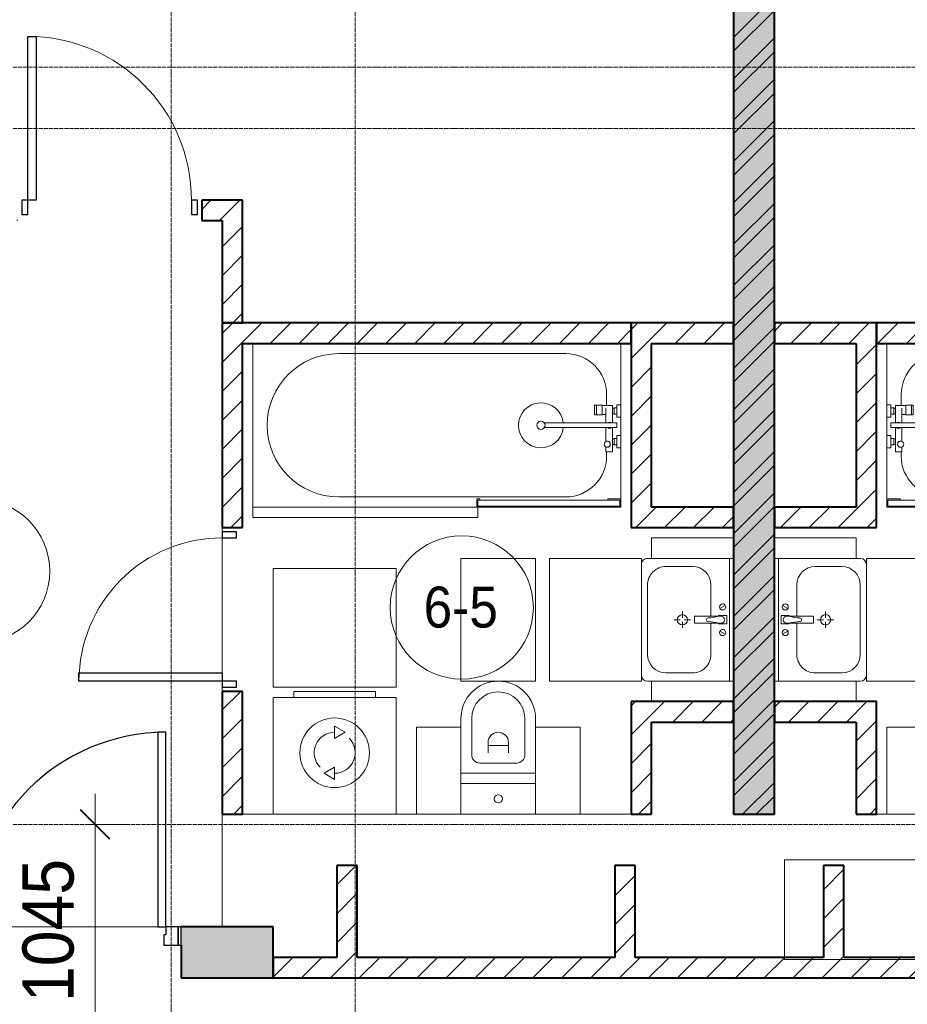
# Model space of a CAD drawing. Header units: millimetres. Extents: x 5617 to 101514, y 7718 to 215953.
# Tile 49 of 61: x 46658 to 50998, y 25421 to 30232. Entities that reach past the tile are written whole.
import ezdxf

# ---------------------------------------------------------------- set-up
doc = ezdxf.new("R2010")
doc.units = ezdxf.units.MM
doc.linetypes.add('ADSK_Линия сетки', pattern=[25, 20, -2.5, 0, -2.5])
doc.linetypes.add('Линия сетки', pattern=[25, 20, -2.5, 0, -2.5])
for name, color, linetype, lineweight in [('Двери', 7, 'Continuous', 18), ('Каркас_Импост', 7, 'Continuous', 30), ('Марки помещений', 7, 'Continuous', 20), ('Мебель', 7, 'Continuous', 18), ('Монтажный зазор', 7, 'Continuous', 30), ('Оси', 7, 'Continuous', 9), ('Панель', 7, 'Continuous', 30), ('Перекрытия', 7, 'Continuous', 18), ('Размеры', 7, 'Continuous', 9), ('Размеры-100', 7, 'Continuous', 9), ('Сантехнические приборы', 7, 'Continuous', 18), ('Стены разрез', 7, 'Continuous', 40), ('Электрооборудование', 7, 'Continuous', 18)]:
    doc.layers.add(name, color=color, linetype=linetype, lineweight=lineweight)
doc.layers.add('Линии', color=7, linetype='Continuous', lineweight=9, true_color=0x00a600)
doc.styles.add('Arial', font='arial.ttf', dxfattribs={"width": 0.9, "height": 250})
doc.styles.add('Arial_3', font='arial.ttf', dxfattribs={"width": 0.9, "height": 200})
doc.dimstyles.new('Основной_2_5_мм', dxfattribs={"dimscale": 304.8, "dimtxt": 255.06485, "dimasz": 0.463911, "dimexe": 0.492126, "dimexo": 0.492126, "dimgap": 0.098425, "dimtad": 1, "dimdec": 0, "dimdsep": 46, "dimtxsty": 'Arial', "dimblk1": 'OBLIQUE', "dimblk2": 'OBLIQUE', "dimsah": 1, "dimcen": 0.09, "dimdle": 0.492126, "dimazin": 2, "dimtfac": 1, "dimtdec": 4, "dimtix": 1, "dimtmove": 0, "dimatfit": 3, "dimfxl": 1, "dimtvp": 1, "dimtolj": 1, "dimtzin": 0, "dimlwd": 20, "dimlwe": 20, "dimarcsym": 2})
pattern_1 = [(45, (0, 0), (-70.71068, 70.71068), [])]

# ---------------------------------------------------------------- blocks, each defined once
blk = doc.blocks.new('MR_Ванна - Санузел с ванной_1800x800-2515850-МКСС_К4_L20_68_100_')
at = {"layer": 'Сантехнические приборы', "color": 253, "true_color": 0xaaaaaa}
for p, q in [((-900, 0), (-900, -800)), ((900, -300.2), (900, 0)), ((-480, -50), (630, -50)), ((830, -250), (830, -303.8)), ((780, -301.9), (770.9, -301.9)), ((770.9, -301.9), (770.9, -348.9)), ((807.5, -301.9), (780, -301.9)), ((780, -301.9), (780, -348.9)), ((780, -348.9), (780, -301.9)), ((807.5, -348.9), (807.5, -301.9)), ((858, -303.8), (807.5, -303.8)), ((807.5, -303.8), (807.5, -346.6)), ((826.3, -316.7), (826.3, -388.7)), ((858, -316.7), (858, -303.8)), ((858, -388.7), (858, -316.7)), ((866, -316.7), (858, -316.7)), ((858, -316.7), (858, -343.6)), ((880, -314), (866, -314)), ((866, -314), (866, -346)), ((866, -343.6), (866, -316.7)), ((900, -300.2), (880, -300.2)), ((880, -300.2), (880, -360)), ((880, -346), (880, -314)), ((900, -360), (900, -300.2)), ((770.9, -348.9), (780, -348.9)), ((780, -348.9), (807.5, -348.9)), ((807.5, -346.6), (826.3, -346.6)), ((858, -343.6), (866, -343.6)), ((866, -346), (880, -346)), ((880, -360), (900, -360)), ((900, -450), (900, -360)), ((880, -388.7), (524.9, -388.7)), ((524.9, -411.3), (880, -411.3)), ((826.3, -411.3), (826.3, -478.7)), ((858, -529.1), (858, -411.3)), ((880, -411.3), (880, -388.7)), ((858, -466.4), (858, -493.3)), ((866, -466.4), (858, -466.4)), ((866, -464), (866, -496)), ((880, -464), (866, -464)), ((866, -493.3), (866, -466.4)), ((880, -450), (880, -509.8)), ((900, -450), (880, -450)), ((880, -496), (880, -464)), ((900, -509.8), (900, -450)), ((826.3, -505.7), (826.3, -529.1)), ((826.3, -529.1), (858, -529.1)), ((830, -529.1), (830, -550)), ((858, -493.3), (866, -493.3)), ((866, -496), (880, -496)), ((880, -509.8), (900, -509.8)), ((900, -760), (900, -509.8)), ((630, -750), (-480, -750)), ((195, -760), (195, -800.1)), ((210, -760), (195, -760)), ((200, -795.1), (200, -765)), ((200, -765), (210, -765)), ((895, -765), (200, -765)), ((200, -765), (200, -795.1)), ((210, -765), (210, -760)), ((900, -760), (835, -760)), ((835, -760), (835, -765)), ((835, -765), (895, -765)), ((895, -765), (895, -795.1)), ((895, -795.1), (895, -765)), ((900, -800), (900, -760)), ((195, -800.1), (210, -800.1)), ((210, -795.1), (200, -795.1)), ((200, -795.1), (895, -795.1)), ((210, -800.1), (210, -795.1)), ((210, -800), (885, -800)), ((895, -795.1), (885, -795.1)), ((885, -795.1), (885, -800)), ((885, -800), (900, -800))]:
    blk.add_line(p, q, dxfattribs=at)
for centre, radius, start, end in [((-480, -400), 350, 90, 270), ((630, -250), 200, 360, 90), ((508.5, -400), 110, 5.916, 354.084), ((508.5, -400), 20, 90, 270), ((508.5, -400), 20, 270, 90), ((843.9, -400), 15.5, 47.0093, 132.9907), ((508.5, -400), 20, 325.4667, 34.5333), ((843.9, -400), 15.5, 227.0093, 312.9907), ((832.8, -492.2), 15, 90, 270), ((832.8, -492.2), 15, 244.0483, 115.9517), ((832.8, -492.2), 15, 270, 90), ((630, -550), 200, 270, 360)]:
    blk.add_arc(centre, radius, start, end, dxfattribs=at)
blk = doc.blocks.new('MR_Зона обслуживания - MR_Зона обслуживания-2638725-МКСС_К4_L20_68_100_')
at = {"layer": 'Мебель', "lineweight": 9}
for p, q in [((545.1, 0), (-550, 0)), ((-550, 0), (-550, -50)), ((550, -50), (550, -0.1)), ((-550, -50), (550, -50))]:
    blk.add_line(p, q, dxfattribs=at)
blk = doc.blocks.new('MR_Унитаз напольный - Санузел с ванной-2515844-МКСС_К4_L20_68_100_')
at = {"layer": 'Сантехнические приборы', "color": 253, "true_color": 0xaaaaaa}
for p, q in [((-182.5, 200), (-182.5, 50)), ((182.5, 200), (-182.5, 200)), ((182.5, 50), (182.5, 200)), ((-182.5, 50), (182.5, 50)), ((182.5, 50), (-182.5, 50)), ((-182.5, 50), (-182.5, 0)), ((182.5, 0), (182.5, 50)), ((-182.5, 0), (182.5, 0)), ((182.5, 0), (-182.5, 0)), ((-182.5, 0), (-182.5, -267.5)), ((182.5, -267.5), (182.5, 0)), ((-130, -267.5), (-130, -90)), ((-90, -50), (90, -50)), ((130, -90), (130, -267.5)), ((-50, -150), (-50, -100)), ((-50, -135), (50, -135)), ((50, -100), (50, -150))]:
    blk.add_line(p, q, dxfattribs=at)
for centre, radius, start, end in [((0, 125), 20, 0, 180), ((0, 125), 20, 180, 0), ((-90, -90), 40, 90, 180), ((90, -90), 40, 360, 90), ((0, -150), 50, 180, 0), ((0, -267.5), 182.5, 180, 360), ((0, -267.5), 130, 180, 0)]:
    blk.add_arc(centre, radius, start, end, dxfattribs=at)
blk = doc.blocks.new('MR_Зона обслуживания - MR_Зона обслуживания-2638726-МКСС_К4_L20_68_100_')
at = {"layer": 'Мебель', "lineweight": 9}
for p, q in [((182.5, 0), (-182.5, 0)), ((-182.5, 0), (-182.5, -600)), ((182.5, -600), (182.5, 0)), ((-182.5, -600), (182.5, -600))]:
    blk.add_line(p, q, dxfattribs=at)
blk = doc.blocks.new('MR_Зона обслуживания - MR_Зона обслуживания-2638729-МКСС_К4_L20_68_100_')
at = {"layer": 'Мебель', "lineweight": 9}
for p, q in [((108.75, 0), (-108.75, 0)), ((108.75, -425), (108.75, 0)), ((-108.75, -425), (108.75, -425))]:
    blk.add_line(p, q, dxfattribs=at)
blk = doc.blocks.new('MR_Зона обслуживания - MR_Зона обслуживания-V1-МКСС_К4_L20_68_100_')
at = {"layer": 'Мебель', "lineweight": 9}
for p, q in [((108.75, 0), (-108.75, 0)), ((-108.75, 0), (-108.75, -425)), ((-108.75, -425), (108.75, -425))]:
    blk.add_line(p, q, dxfattribs=at)
blk = doc.blocks.new('MR_Тумба-Умывальник с зеркалом - Тумба-умывальник_600-2515846-МКСС_К4_L20_68_100_')
at = {"layer": 'Сантехнические приборы', "color": 253, "true_color": 0xaaaaaa}
for p, q in [((-300, -20), (300, -20)), ((-69.7, -39.8), (-55.6, -66.3)), ((20, -33.1), (-20, -33.1)), ((-20, -33.1), (-20, -73.1)), ((20, -73.1), (20, -33.1)), ((69.7, -39.8), (55.6, -66.3)), ((-20, -73.1), (-17, -73.1)), ((-17, -60), (-17, -73.1)), ((-17, -73.1), (-17, -187.9)), ((17, -73.1), (17, -60)), ((17, -187.9), (17, -73.1)), ((17, -73.1), (20, -73.1)), ((-17, -110), (-170, -110)), ((170, -110), (17, -110)), ((-14, -190.9), (14, -190.9)), ((-260, -200), (-260, -330)), ((0, -210), (0, -240)), ((260, -330), (260, -200)), ((-10, -250), (-40, -250)), ((0, -290), (0, -260)), ((40, -250), (10, -250)), ((-300, -400), (-300, -420)), ((-170, -420), (170, -420)), ((300, -420), (300, -400))]:
    blk.add_line(p, q, dxfattribs=at)
for centre, radius, start, end in [((-62.7, -53.1), 15, 360, 180), ((0, -60), 17, 360, 180), ((62.7, -53.1), 15, 360, 180), ((-62.7, -53.1), 15, 180, 360), ((-217.6, -129.9), 208.5, 1.5946, 15.8177), ((217.6, -129.9), 208.5, 164.1823, 178.4054), ((62.7, -53.1), 15, 180, 360), ((-170, -200), 90, 90, 180), ((0, -124.1), 9.19, 180, 360), ((170, -200), 90, 360, 90), ((-14, -187.9), 3, 180, 270), ((-14, -187.9), 3, 195, 255), ((14, -187.9), 3, 270, 0), ((14, -187.9), 3, 285, 345), ((0, -250), 25, 0, 180), ((0, -250), 25, 180, 0), ((-170, -330), 90, 180, 270), ((170, -330), 90, 270, 360), ((-270, -420), 30, 180, 270), ((270, -420), 30, 270, 360)]:
    blk.add_arc(centre, radius, start, end, dxfattribs=at)
blk = doc.blocks.new('MR_Зона обслуживания - MR_Зона обслуживания-2638731-МКСС_К4_L20_68_100_')
at = {"layer": 'Мебель', "lineweight": 9}
for p, q in [((300, 0), (-300, 0)), ((-300, 0), (-300, -450)), ((300, -450), (300, 0)), ((-300, -450), (300, -450))]:
    blk.add_line(p, q, dxfattribs=at)
blk = doc.blocks.new('MR_Зона обслуживания - MR_Зона обслуживания-2638732-МКСС_К4_L20_68_100_')
at = {"layer": 'Мебель', "lineweight": 9}
for p, q in [((-50, 0), (-50, -400)), ((-50, -400), (50, -400))]:
    blk.add_line(p, q, dxfattribs=at)
blk = doc.blocks.new('MR_Зона обслуживания - MR_Зона обслуживания-V2-МКСС_К4_L20_68_100_')
at = {"layer": 'Мебель', "lineweight": 9}
for p, q in [((-50, 0), (-50, -400)), ((50, -400), (50, 0)), ((-50, -400), (50, -400))]:
    blk.add_line(p, q, dxfattribs=at)
blk = doc.blocks.new('MR_Стиральная машина - Стиральная машина_600-2638733-МКСС_К4_L20_68_100_')
at = {"layer": 'Электрооборудование', "color": 253, "true_color": 0xaaaaaa}
for p, q in [((-200, 600), (200, 600)), ((-200, 570), (-200, 600)), ((200, 600), (200, 570)), ((-300, 570), (300, 570)), ((-300, 0), (-300, 570)), ((300, 570), (300, 0)), ((0, 430), (52, 400)), ((0, 370), (0, 430)), ((52, 400), (0, 370)), ((-52, 200), (0, 230)), ((0, 170), (-52, 200)), ((0, 230), (0, 170)), ((300, 0), (-300, 0))]:
    blk.add_line(p, q, dxfattribs=at)
for radius, start, end in [(170, 0, 180), (100, 90, 225), (100, 270, 45), (170, 180, 0)]:
    blk.add_arc((0, 300), radius, start, end, dxfattribs=at)
blk = doc.blocks.new('MR_Зона обслуживания - MR_Зона обслуживания-2638736-МКСС_К4_L20_68_100_')
at = {"layer": 'Мебель', "lineweight": 9}
for p, q in [((300, 580), (-300, 580)), ((-300, 580), (-300, 0)), ((300, 0), (300, 580)), ((-300, 0), (300, 0))]:
    blk.add_line(p, q, dxfattribs=at)
blk = doc.blocks.new('MR_Ванна - Санузел с ванной_1800x800-2638737-МКСС_К4_L20_68_100_')
at = {"layer": 'Сантехнические приборы', "color": 253, "true_color": 0xaaaaaa}
for p, q in [((210, 800.1), (195, 800.1)), ((195, 800.1), (195, 760)), ((200, 765), (200, 795.1)), ((200, 795.1), (210, 795.1)), ((200, 795.1), (200, 765)), ((895, 795.1), (200, 795.1)), ((210, 795.1), (210, 800.1)), ((210, 800), (885, 800)), ((900, 800), (885, 800)), ((885, 800), (885, 795.1)), ((885, 795.1), (895, 795.1)), ((895, 795.1), (895, 765)), ((895, 765), (895, 795.1)), ((900, 760), (900, 800)), ((630, 750), (-480, 750)), ((195, 760), (210, 760)), ((210, 765), (200, 765)), ((200, 765), (895, 765)), ((210, 760), (210, 765)), ((895, 765), (835, 765)), ((835, 765), (835, 760)), ((835, 760), (900, 760)), ((900, 760), (900, 509.8)), ((830, 529.1), (830, 550)), ((826.3, 529.1), (858, 529.1)), ((826.3, 505.7), (826.3, 529.1)), ((858, 529.1), (858, 411.3)), ((858, 493.3), (866, 493.3)), ((858, 466.4), (858, 493.3)), ((866, 496), (880, 496)), ((866, 464), (866, 496)), ((866, 493.3), (866, 466.4)), ((880, 509.8), (900, 509.8)), ((880, 450), (880, 509.8)), ((880, 496), (880, 464)), ((900, 509.8), (900, 450)), ((826.3, 411.3), (826.3, 478.7)), ((866, 466.4), (858, 466.4)), ((880, 464), (866, 464)), ((900, 450), (880, 450)), ((900, 450), (900, 360)), ((524.9, 411.3), (880, 411.3)), ((880, 388.7), (524.9, 388.7)), ((826.3, 316.7), (826.3, 388.7)), ((858, 388.7), (858, 316.7)), ((880, 411.3), (880, 388.7)), ((770.9, 301.9), (770.9, 348.9)), ((770.9, 348.9), (780, 348.9)), ((780, 301.9), (780, 348.9)), ((780, 348.9), (807.5, 348.9)), ((780, 348.9), (780, 301.9)), ((807.5, 348.9), (807.5, 301.9)), ((807.5, 303.8), (807.5, 346.6)), ((807.5, 346.6), (826.3, 346.6)), ((858, 316.7), (858, 343.6)), ((858, 343.6), (866, 343.6)), ((866, 314), (866, 346)), ((866, 346), (880, 346)), ((866, 343.6), (866, 316.7)), ((880, 300.2), (880, 360)), ((880, 360), (900, 360)), ((880, 346), (880, 314)), ((900, 360), (900, 300.2)), ((780, 301.9), (770.9, 301.9)), ((807.5, 301.9), (780, 301.9)), ((858, 303.8), (807.5, 303.8)), ((830, 250), (830, 303.8)), ((858, 316.7), (858, 303.8)), ((866, 316.7), (858, 316.7)), ((880, 314), (866, 314)), ((900, 300.2), (880, 300.2)), ((900, 300.2), (900, 0)), ((-480, 50), (630, 50))]:
    blk.add_line(p, q, dxfattribs=at)
for centre, radius, start, end in [((-480, 400), 350, 90, 270), ((630, 550), 200, 360, 90), ((508.5, 400), 110, 5.916, 354.084), ((832.8, 492.2), 15, 90, 270), ((832.8, 492.2), 15, 244.0483, 115.9517), ((832.8, 492.2), 15, 270, 90), ((508.5, 400), 20, 90, 270), ((508.5, 400), 20, 270, 90), ((508.5, 400), 20, 325.4667, 34.5333), ((843.9, 400), 15.5, 47.0093, 132.9907), ((843.9, 400), 15.5, 227.0093, 312.9907), ((630, 250), 200, 270, 360)]:
    blk.add_arc(centre, radius, start, end, dxfattribs=at)
blk = doc.blocks.new('MR_Зона обслуживания - MR_Зона обслуживания-V3-МКСС_К4_L20_68_100_')
at = {"layer": 'Мебель', "lineweight": 9}
for p, q in [((108.75, 425), (-108.75, 425)), ((-108.75, 425), (-108.75, 0)), ((-108.75, 0), (108.75, 0))]:
    blk.add_line(p, q, dxfattribs=at)
blk = doc.blocks.new('MR_Тумба-Умывальник с зеркалом - Тумба-умывальник_600-2638743-МКСС_К4_L20_68_100_')
at = {"layer": 'Сантехнические приборы', "color": 253, "true_color": 0xaaaaaa}
for p, q in [((-300, 400), (-300, 420)), ((-170, 420), (170, 420)), ((300, 420), (300, 400)), ((-260, 200), (-260, 330)), ((0, 290), (0, 260)), ((260, 330), (260, 200)), ((-10, 250), (-40, 250)), ((40, 250), (10, 250)), ((0, 210), (0, 240)), ((-17, 73.1), (-17, 187.9)), ((-14, 190.9), (14, 190.9)), ((17, 187.9), (17, 73.1)), ((-17, 110), (-170, 110)), ((170, 110), (17, 110)), ((-69.7, 39.8), (-55.6, 66.3)), ((-20, 73.1), (-17, 73.1)), ((-20, 33.1), (-20, 73.1)), ((-17, 60), (-17, 73.1)), ((17, 73.1), (17, 60)), ((17, 73.1), (20, 73.1)), ((20, 73.1), (20, 33.1)), ((69.7, 39.8), (55.6, 66.3)), ((-300, 20), (300, 20)), ((20, 33.1), (-20, 33.1))]:
    blk.add_line(p, q, dxfattribs=at)
for centre, radius, start, end in [((-270, 420), 30, 90, 180), ((270, 420), 30, 0, 90), ((-170, 330), 90, 90, 180), ((170, 330), 90, 0, 90), ((0, 250), 25, 360, 180), ((0, 250), 25, 180, 360), ((-170, 200), 90, 180, 270), ((170, 200), 90, 270, 0), ((-14, 187.9), 3, 90, 180), ((-14, 187.9), 3, 105, 165), ((14, 187.9), 3, 0, 90), ((14, 187.9), 3, 15, 75), ((-217.6, 129.9), 208.5, 344.1823, 358.4054), ((0, 124.1), 9.19, 0, 180), ((217.6, 129.9), 208.5, 181.5946, 195.8177), ((-62.7, 53.1), 15, 0, 180), ((-62.7, 53.1), 15, 180, 0), ((0, 60), 17, 180, 0), ((62.7, 53.1), 15, 0, 180), ((62.7, 53.1), 15, 180, 0)]:
    blk.add_arc(centre, radius, start, end, dxfattribs=at)
blk = doc.blocks.new('MR_Зона обслуживания - MR_Зона обслуживания-2638746-МКСС_К4_L20_68_100_')
at = {"layer": 'Мебель', "lineweight": 9}
for p, q in [((300, 450), (-300, 450)), ((-300, 450), (-300, 0)), ((300, 0), (300, 450)), ((-300, 0), (300, 0))]:
    blk.add_line(p, q, dxfattribs=at)
blk = doc.blocks.new('MR_Зона обслуживания - MR_Зона обслуживания-2638747-МКСС_К4_L20_68_100_')
at = {"layer": 'Мебель', "lineweight": 9}
for p, q in [((50, 400), (-50, 400)), ((-50, 400), (-50, 0))]:
    blk.add_line(p, q, dxfattribs=at)
blk = doc.blocks.new('MR_Зона обслуживания - MR_Зона обслуживания-V4-МКСС_К4_L20_68_100_')
at = {"layer": 'Мебель', "lineweight": 9}
for p, q in [((50, 400), (-50, 400)), ((-50, 400), (-50, 0)), ((50, 0), (50, 400))]:
    blk.add_line(p, q, dxfattribs=at)
blk = doc.blocks.new('A_DOR_Door - Вн_3_Одинарная_800x2100-2978316-МКСС_К4_L20_68_100_')
at = {"layer": 'Двери', "color": 253, "lineweight": 30, "true_color": 0xaaaaaa}
for p, q in [((-350, 50), (-350, 750)), ((-350, 750), (-310, 750)), ((-350, 50), (-350, 750)), ((-310, 750), (-310, 50)), ((-380, 50), (-380, -20)), ((-350, 50), (-380, 50)), ((-310, 50), (-350, 50)), ((-350, -20), (-350, 50)), ((380, 50), (350, 50)), ((350, 50), (350, -20)), ((380, -20), (380, 50)), ((-380, -20), (-350, -20)), ((350, -20), (380, -20))]:
    blk.add_line(p, q, dxfattribs=at)
at = {"layer": 'Двери', "color": 254, "lineweight": 9, "true_color": 0xd4d4d4}
blk.add_arc((-350, 50), 700, 360, 90, dxfattribs=at)
blk = doc.blocks.new('A_DOR_Door - Вн_3_Одинарная_900x2100-2975902-МКСС_К4_L20_68_100_')
at = {"layer": 'Двери', "color": 253, "lineweight": 30, "true_color": 0xaaaaaa}
for p, q in [((-400, 50), (-400, 850)), ((-400, 850), (-360, 850)), ((-400, 50), (-400, 850)), ((-360, 850), (-360, 50)), ((-430, 50), (-430, -20)), ((-400, 50), (-430, 50)), ((-360, 50), (-400, 50)), ((-400, -20), (-400, 50)), ((430, 50), (400, 50)), ((400, 50), (400, -20)), ((430, -20), (430, 50)), ((-430, -20), (-400, -20)), ((400, -20), (430, -20))]:
    blk.add_line(p, q, dxfattribs=at)
at = {"layer": 'Двери', "color": 254, "lineweight": 9, "true_color": 0xd4d4d4}
blk.add_arc((-400, 50), 800, 360, 90, dxfattribs=at)
blk = doc.blocks.new('101_Дверь_Однопольная - _НЧ_Мет_900х2100_Квартира_Л-3834983-МКСС_К4_L20_68_100_')
at = {"layer": 'Каркас_Импост', "color": 253, "true_color": 0xaaaaaa}
for p, q in [((-475, 125), (-535, 125)), ((-535, 125), (-535, 35)), ((-475, 85), (-475, 125)), ((535, 125), (475, 125)), ((475, 125), (475, 85)), ((535, 35), (535, 125)), ((-465, 85), (-475, 85)), ((-465, 35), (-465, 85)), ((475, 85), (465, 85)), ((465, 85), (465, 35)), ((-535, 35), (-465, 35)), ((465, 35), (535, 35))]:
    blk.add_line(p, q, dxfattribs=at)
at = {"layer": 'Монтажный зазор', "color": 253, "true_color": 0xaaaaaa}
for p, q in [((-535, 125), (-550, 125)), ((-550, 125), (-550, 35)), ((-535, 35), (-535, 125)), ((550, 125), (535, 125)), ((535, 125), (535, 35)), ((550, 35), (550, 125)), ((-550, 35), (-535, 35)), ((535, 35), (550, 35))]:
    blk.add_line(p, q, dxfattribs=at)
at = {"layer": 'Панель', "color": 253, "true_color": 0xaaaaaa}
for p, q in [((475, 1075), (435, 1075)), ((435, 1075), (435, 125)), ((475, 125), (475, 1075)), ((435, 125), (475, 125))]:
    blk.add_line(p, q, dxfattribs=at)
blk.add_arc((475, 125), 950, 90, 180, dxfattribs=at)
blk = doc.blocks.new('135_SLK_K4_AR_rvt-1-МКСС_К4_L20_68_100_')
at = {"layer": 'Стены разрез', "lineweight": 9, "true_color": 0xaaaaaa}
h = blk.add_hatch(dxfattribs=at)
h.set_pattern_fill('FP_1', color=253, style=0, pattern_type=2)
h.set_pattern_definition([(50, (0, 0), (218.62117, -19.1268), [22.86, -251.46]), (355, (0, 0), (-42.29187, 229.2684), [18.288, -201.168]), (100.451, (18.22, -1.6), (176.33107, 210.13963), [19.428, -213.708]), (46.184, (0, 60.96), (325.29495, -50.45164), [34.29, -377.19]), (96.636, (27.1, 56.76), (284.883, 296.91266), [29.142, -320.562]), (351.184, (0, 60.96), (284.8858, 296.9107), [27.432, -301.752]), (21, (30.48, 45.72), (181.93753, -122.71832), [22.86, -251.46]), (326, (30.48, 45.72), (74.16223, 221.0262), [18.288, -201.168]), (71.451, (45.64, 35.5), (256.10035, 98.30526), [19.428, -213.708]), (37.5, (0, 0), (3.70639, 101.465895), [3.353, -195.377, 3.353, -200.863, -201.93]), (37.5, (0, 0), (3.70639, 101.465895), [-402.946, 3.353, -198.577]), (7.5, (0, 0), (80.18358, 120.21653), [3.353, -113.081, 3.353, -190.805, -76.962]), (7.5, (0, 0), (80.18358, 120.21653), [-310.591, 3.353, -73.609]), (327.5, (-67.97, 0), (162.708646, -6.87497), [3.353, -72.847, 3.353, -234.391, -315.468]), (327.5, (-67.97, 0), (162.708646, -6.87497), [-313.944, 3.353, -312.115]), (317.5, (-98.45, 0), (177.75468, 30.51183), [3.353, -95.707, 3.353, -154.534, -224.028]), (317.5, (-98.45, 0), (177.75468, 30.51183), [-256.946, 3.353, -220.675])])
h.paths.add_polyline_path([(127800, 26350), (128000, 26350), (128000, 32900), (127800, 32900), (127800, 26544.4)])
h = blk.add_hatch(dxfattribs=at)
h.set_pattern_fill('FP_2', color=253, style=0, pattern_type=2)
h.set_pattern_definition([(45, (0, 0), (-101.02788, 101.02788), []), (45, (67.35, 0), (-101.02788, 101.02788), [])])
h.paths.add_polyline_path([(127800, 26350), (128000, 26350), (128000, 32900), (127800, 32900), (127800, 26544.4)])
h = blk.add_hatch(dxfattribs=at)
h.set_pattern_fill('FP_3', color=253, style=0, pattern_type=2)
h.set_pattern_definition(pattern_1)
h.paths.add_polyline_path([(125300, 29250), (125300, 29350), (125200, 29350), (125200, 29250)])
h.paths.add_polyline_path([(124300, 29250), (124300, 29350), (124100, 29350), (124100, 29250)])
h = blk.add_hatch(dxfattribs=at)
h.set_pattern_fill('FP_3', color=253, style=0, pattern_type=2)
h.set_pattern_definition(pattern_1)
h.paths.add_polyline_path([(125300, 28750), (125400, 28750), (125400, 29350), (125300, 29350), (125300, 28936.3)])
h = blk.add_hatch(dxfattribs=at)
h.set_pattern_fill('FP_3', color=253, style=0, pattern_type=2)
h.set_pattern_definition(pattern_1)
h.paths.add_polyline_path([(125400, 26350), (125400, 26950), (125300, 26950), (125300, 26350)])
h.paths.add_polyline_path([(125300, 27750), (125400, 27750), (125400, 28750), (125300, 28750), (125300, 28338.3)])
h = blk.add_hatch(dxfattribs=at)
h.set_pattern_fill('FP_3', color=253, style=0, pattern_type=2)
h.set_pattern_definition(pattern_1)
h.paths.add_polyline_path([(127300, 28650), (127300, 28750), (125400, 28750), (125400, 28650), (127020.3, 28650)])
h = blk.add_hatch(dxfattribs=at)
h.set_pattern_fill('FP_3', color=253, style=0, pattern_type=2)
h.set_pattern_definition(pattern_1)
h.paths.add_polyline_path([(127300, 27850), (127400, 27850), (127400, 28750), (127300, 28750), (127300, 28039.4)])
h = blk.add_hatch(dxfattribs=at)
h.set_pattern_fill('FP_3', color=253, style=0, pattern_type=2)
h.set_pattern_definition(pattern_1)
h.paths.add_polyline_path([(127800, 28650), (127800, 28750), (127400, 28750), (127400, 28650)])
h = blk.add_hatch(dxfattribs=at)
h.set_pattern_fill('FP_3', color=253, style=0, pattern_type=2)
h.set_pattern_definition(pattern_1)
h.paths.add_polyline_path([(128400, 28650), (128500, 28650), (128500, 28750), (128000, 28750), (128000, 28650), (128039.4, 28650)])
h = blk.add_hatch(dxfattribs=at)
h.set_pattern_fill('FP_3', color=253, style=0, pattern_type=2)
h.set_pattern_definition(pattern_1)
h.paths.add_polyline_path([(130350, 28650), (130350, 28750), (128500, 28750), (128500, 28650), (130077.6, 28650)])
h = blk.add_hatch(dxfattribs=at)
h.set_pattern_fill('FP_3', color=253, style=0, pattern_type=2)
h.set_pattern_definition(pattern_1)
h.paths.add_polyline_path([(128500, 27750), (128500, 28650), (128400, 28650), (128400, 27750)])
h = blk.add_hatch(dxfattribs=at)
h.set_pattern_fill('FP_3', color=253, style=0, pattern_type=2)
h.set_pattern_definition(pattern_1)
h.paths.add_polyline_path([(127800, 27750), (127800, 27850), (127300, 27850), (127300, 27750), (127529.8, 27750)])
h = blk.add_hatch(dxfattribs=at)
h.set_pattern_fill('FP_3', color=253, style=0, pattern_type=2)
h.set_pattern_definition(pattern_1)
h.paths.add_polyline_path([(128000, 27750), (128400, 27750), (128400, 27850), (128000, 27850)])
h = blk.add_hatch(dxfattribs=at)
h.set_pattern_fill('FP_3', color=253, style=0, pattern_type=2)
h.set_pattern_definition(pattern_1)
h.paths.add_polyline_path([(127800, 26800), (127800, 26900), (127300, 26900), (127300, 26800), (127529.8, 26800)])
h = blk.add_hatch(dxfattribs=at)
h.set_pattern_fill('FP_3', color=253, style=0, pattern_type=2)
h.set_pattern_definition(pattern_1)
h.paths.add_polyline_path([(128500, 26800), (128500, 26900), (128000, 26900), (128000, 26800), (128400, 26800)])
h = blk.add_hatch(dxfattribs=at)
h.set_pattern_fill('FP_3', color=253, style=0, pattern_type=2)
h.set_pattern_definition(pattern_1)
h.paths.add_polyline_path([(127300, 26350), (127400, 26350), (127400, 26800), (127300, 26800), (127300, 26544.4)])
h = blk.add_hatch(dxfattribs=at)
h.set_pattern_fill('FP_3', color=253, style=0, pattern_type=2)
h.set_pattern_definition(pattern_1)
h.paths.add_polyline_path([(128500, 26350), (128500, 26800), (128400, 26800), (128400, 26350)])
h = blk.add_hatch(dxfattribs=at)
h.set_pattern_fill('FP_3', color=253, style=0, pattern_type=2)
h.set_pattern_definition(pattern_1)
h.paths.add_polyline_path([(125960, 25650), (125960, 26100), (125860, 26100), (125860, 25650)])
h = blk.add_hatch(dxfattribs=at)
h.set_pattern_fill('FP_3', color=253, style=0, pattern_type=2)
h.set_pattern_definition(pattern_1)
h.paths.add_polyline_path([(127320, 25650), (127320, 26100), (127220, 26100), (127220, 25650)])
h = blk.add_hatch(dxfattribs=at)
h.set_pattern_fill('FP_3', color=253, style=0, pattern_type=2)
h.set_pattern_definition(pattern_1)
h.paths.add_polyline_path([(128340, 25650), (128340, 26100), (128240, 26100), (128240, 25650)])
at = {"layer": 'Стены разрез', "lineweight": 18, "true_color": 0xcbcbcb}
h = blk.add_hatch(color=9, dxfattribs=at)
h.paths.add_polyline_path([(125550, 25550), (125550, 25800), (125100, 25800), (125100, 25550)])
h.paths.add_polyline_path([(124000, 25550), (124000, 25800), (123550, 25800), (123550, 25550)])
at = {"layer": 'Стены разрез', "lineweight": 9, "true_color": 0xaaaaaa}
h = blk.add_hatch(dxfattribs=at)
h.set_pattern_fill('FP_3', color=253, style=0, pattern_type=2)
h.set_pattern_definition(pattern_1)
h.paths.add_polyline_path([(130750, 25550), (130750, 25650), (129880, 25650), (129880, 25550), (130077.6, 25550)])
h.paths.add_polyline_path([(129780, 25550), (129780, 25650), (125550, 25650), (125550, 25550), (129058.5, 25550)])
at = {"layer": 'Перекрытия', "color": 253, "true_color": 0xaaaaaa}
for p, q in [((125300, 27730), (125300, 27750)), ((125300, 27750), (125300, 27730)), ((125300, 27040), (125300, 27700)), ((125300, 27700), (125300, 27040)), ((125300, 26950), (125300, 26970)), ((125300, 26970), (125300, 26950)), ((125300, 25800), (125300, 26350)), ((125400, 26350), (125550, 26350)), ((126150, 26350), (126250, 26350)), ((127050, 26350), (127300, 26350)), ((128500, 26350), (128548.9, 26350)), ((124075, 25800), (124985, 25800)), ((124985, 25800), (124075, 25800)), ((125099.8, 25550), (125099.8, 25710))]:
    blk.add_line(p, q, dxfattribs=at)
at = {"layer": 'Стены разрез', "color": 253, "true_color": 0xaaaaaa}
for p, q in [((127800, 32900), (127800, 26350)), ((128000, 26350), (128000, 32900)), ((125300, 29350), (125200, 29350)), ((125200, 29350), (125200, 29250)), ((125400, 29350), (125300, 29350)), ((125400, 28750), (125400, 29350)), ((125200, 29250), (125300, 29250)), ((125300, 29250), (125300, 28750)), ((125400, 28750), (125300, 28750)), ((125300, 28750), (125300, 27750)), ((125300, 28750), (125400, 28750)), ((127300, 28750), (125400, 28750)), ((127300, 28650), (127300, 28750)), ((127400, 28750), (127300, 28750)), ((127300, 28750), (127300, 27850)), ((127800, 28750), (127400, 28750)), ((127800, 28650), (127800, 28750)), ((128500, 28750), (128000, 28750)), ((128000, 28750), (128000, 28650)), ((128500, 28650), (128500, 28750)), ((130350, 28750), (128500, 28750)), ((128500, 28750), (128500, 28650)), ((125400, 27750), (125400, 28650)), ((125400, 28650), (127300, 28650)), ((127400, 27850), (127400, 28650)), ((127400, 28650), (127800, 28650)), ((128000, 28650), (128400, 28650)), ((128400, 28650), (128400, 27850)), ((128500, 27750), (128500, 28650)), ((128500, 28650), (130350, 28650)), ((127300, 27850), (127300, 27750)), ((127800, 27850), (127400, 27850)), ((127800, 27750), (127800, 27850)), ((128400, 27850), (128000, 27850)), ((128000, 27850), (128000, 27750)), ((125300, 27750), (125400, 27750)), ((127300, 27750), (127800, 27750)), ((128000, 27750), (128400, 27750)), ((128400, 27750), (128500, 27750)), ((125400, 26950), (125300, 26950)), ((125300, 26950), (125300, 26350)), ((125400, 26350), (125400, 26950)), ((127800, 26900), (127300, 26900)), ((127300, 26900), (127300, 26800)), ((127800, 26800), (127800, 26900)), ((128500, 26900), (128000, 26900)), ((128000, 26900), (128000, 26800)), ((128500, 26800), (128500, 26900)), ((127300, 26800), (127300, 26350)), ((127400, 26800), (127800, 26800)), ((127400, 26350), (127400, 26800)), ((128000, 26800), (128400, 26800)), ((128400, 26800), (128400, 26350)), ((128500, 26350), (128500, 26800)), ((125300, 26350), (125400, 26350)), ((127300, 26350), (127400, 26350)), ((127800, 26350), (128000, 26350)), ((128400, 26350), (128500, 26350)), ((125960, 26100), (125860, 26100)), ((125860, 26100), (125860, 25650)), ((125960, 25650), (125960, 26100)), ((127320, 26100), (127220, 26100)), ((127220, 26100), (127220, 25650)), ((127320, 25650), (127320, 26100)), ((128340, 26100), (128240, 26100)), ((128240, 26100), (128240, 25650)), ((128340, 25650), (128340, 26100)), ((125550, 25800), (125100, 25800)), ((125550, 25550), (125550, 25800)), ((125100, 25710), (125100, 25550)), ((125860, 25650), (125550, 25650)), ((125550, 25650), (125550, 25550)), ((127220, 25650), (125960, 25650)), ((128240, 25650), (127320, 25650)), ((129510, 25650), (128340, 25650)), ((125100, 25550), (125550, 25550)), ((125550, 25550), (129780, 25550))]:
    blk.add_line(p, q, dxfattribs=at)
at = {"layer": 'Двери', "color": 253, "lineweight": 18, "true_color": 0xaaaaaa}
for name, p in [('A_DOR_Door - Вн_3_Одинарная_900x2100-2975902-МКСС_К4_L20_68_100_', (124750, 29300)), ('101_Дверь_Однопольная - _НЧ_Мет_900х2100_Квартира_Л-3834983-МКСС_К4_L20_68_100_', (124550, 25675))]:
    blk.add_blockref(name, p, dxfattribs=at)
at = {"layer": 'Двери', "color": 253, "lineweight": 18, "true_color": 0xaaaaaa, "rotation": 90}
blk.add_blockref('A_DOR_Door - Вн_3_Одинарная_800x2100-2978316-МКСС_К4_L20_68_100_', (125350, 27350), dxfattribs=at)
at = {"layer": 'Мебель', "color": 253, "lineweight": 18, "true_color": 0xaaaaaa}
for name, p in [('MR_Зона обслуживания - MR_Зона обслуживания-2638725-МКСС_К4_L20_68_100_', (126000, 27850)), ('MR_Зона обслуживания - MR_Зона обслуживания-2638736-МКСС_К4_L20_68_100_', (125850, 26970)), ('MR_Зона обслуживания - MR_Зона обслуживания-V3-МКСС_К4_L20_68_100_', (128658.8, 26350))]:
    blk.add_blockref(name, p, dxfattribs=at)
for name, p, rotation in [('MR_Зона обслуживания - MR_Зона обслуживания-V2-МКСС_К4_L20_68_100_', (127800, 27650), 269.9999999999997), ('MR_Зона обслуживания - MR_Зона обслуживания-V4-МКСС_К4_L20_68_100_', (128000, 27650), 270.0000000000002), ('MR_Зона обслуживания - MR_Зона обслуживания-2638726-МКСС_К4_L20_68_100_', (126650, 27000), 180), ('MR_Зона обслуживания - MR_Зона обслуживания-2638731-МКСС_К4_L20_68_100_', (127350, 27300), 269.9999999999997), ('MR_Зона обслуживания - MR_Зона обслуживания-2638746-МКСС_К4_L20_68_100_', (128450, 27300), 270.0000000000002), ('MR_Зона обслуживания - MR_Зона обслуживания-2638732-МКСС_К4_L20_68_100_', (127800, 26950), 269.9999999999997), ('MR_Зона обслуживания - MR_Зона обслуживания-2638747-МКСС_К4_L20_68_100_', (128000, 26950), 270.0000000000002), ('MR_Зона обслуживания - MR_Зона обслуживания-2638729-МКСС_К4_L20_68_100_', (126358.8, 26350), 180), ('MR_Зона обслуживания - MR_Зона обслуживания-V1-МКСС_К4_L20_68_100_', (126941.3, 26350), 180)]:
    blk.add_blockref(name, p, dxfattribs=dict(at, rotation=rotation))
at = {"layer": 'Сантехнические приборы', "color": 253, "lineweight": 18, "true_color": 0xaaaaaa}
blk.add_blockref('MR_Ванна - Санузел с ванной_1800x800-2515850-МКСС_К4_L20_68_100_', (126350, 28650), dxfattribs=at)
for name, p, rotation in [('MR_Ванна - Санузел с ванной_1800x800-2638737-МКСС_К4_L20_68_100_', (129450, 28650), 180), ('MR_Тумба-Умывальник с зеркалом - Тумба-умывальник_600-2515846-МКСС_К4_L20_68_100_', (127800, 27300), 269.9999999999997), ('MR_Тумба-Умывальник с зеркалом - Тумба-умывальник_600-2638743-МКСС_К4_L20_68_100_', (128000, 27300), 270.0000000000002), ('MR_Унитаз напольный - Санузел с ванной-2515844-МКСС_К4_L20_68_100_', (126650, 26550), 180)]:
    blk.add_blockref(name, p, dxfattribs=dict(at, rotation=rotation))
at = {"layer": 'Электрооборудование', "color": 253, "lineweight": 18, "true_color": 0xaaaaaa}
blk.add_blockref('MR_Стиральная машина - Стиральная машина_600-2638733-МКСС_К4_L20_68_100_', (125850, 26350), dxfattribs=at)
blk = doc.blocks.new('050_Марка_Помещение - Номер-620969-МКСС_К4_L20_68_100_')
at = {"layer": 'Марки помещений'}
blk.add_circle((0, 0), 3.5, dxfattribs=at)
blk = doc.blocks.new('DIMBLOCK20-МКСС_К4_L20_68_100_')
at = {"layer": 'Размеры-100', "lineweight": 20, "transparency": 16777216}
for p, q in [((47026.5, 26450), (47026.5, 25105)), ((47026.5, 26300), (46976.5, 26300)), ((47026.5, 26300), (47176.5, 26300)), ((47026.5, 25255), (46876.5, 25255)), ((47026.5, 25255), (48719.5, 25255))]:
    blk.add_line(p, q, dxfattribs=at)
at = {"layer": 'Размеры-100', "lineweight": 40, "transparency": 16777216}
for p, q in [((47026.5, 26300), (46955.8, 26370.7)), ((47026.5, 26300), (47097.2, 26229.3)), ((47026.5, 25255), (46955.8, 25325.7)), ((47026.5, 25255), (47097.2, 25184.3))]:
    blk.add_line(p, q, dxfattribs=at)
at = {"layer": 'Размеры-100', "color": 0, "lineweight": 20, "transparency": 16777216, "insert": (46671.9, 25432.2), "char_height": 250, "width": 828.765, "attachment_point": 1, "rotation": 90, "line_spacing_factor": 0.941778, "style": 'Arial'}
blk.add_mtext('1045', dxfattribs=at)
blk = doc.blocks.new('_Oblique')
at = {"color": 0, "linetype": 'ByBlock', "lineweight": -2}
blk.add_line((-0.5, -0.5), (0.5, 0.5), dxfattribs=at)

msp = doc.modelspace()

# ---------------------------------------------------------------- linework, layer by layer
at = {"layer": 'Линии', "color": 0, "lineweight": 18}
for p, q in [((50398.4, 26126.2), (53178.4, 26126.2)), ((50398.4, 25639.9), (50398.4, 26126.2)), ((53178.4, 25639.9), (50398.4, 25639.9))]:
    msp.add_line(p, q, dxfattribs=at)
at = {"layer": 'Оси', "linetype": 'Линия сетки'}
for p, q in [((47398.2, 12025.7), (47398.2, 33100)), ((48298.2, 12025.7), (48298.2, 33100))]:
    msp.add_line(p, q, dxfattribs=at)
at = {"layer": 'Оси', "linetype": 'ADSK_Линия сетки'}
for p, q in [((59245.9, 30000), (25659.5, 30000)), ((59245.9, 29700), (24389.5, 29700)), ((59245.9, 26300), (24389.5, 26300))]:
    msp.add_line(p, q, dxfattribs=at)

# ---------------------------------------------------------------- block references
at = {"lineweight": 5}
msp.add_blockref('135_SLK_K4_AR_rvt-1-МКСС_К4_L20_68_100_', (-77651.8, 0), dxfattribs=at)
at = {"layer": 'Марки помещений', "xscale": 99.99999999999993, "yscale": 99.99999999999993, "zscale": 99.99999999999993}
for p in [(46455.3, 27537), (48819.7, 27360)]:
    msp.add_blockref('050_Марка_Помещение - Номер-620969-МКСС_К4_L20_68_100_', p, dxfattribs=at)

# ---------------------------------------------------------------- texts
at = {"layer": 'Марки помещений', "lineweight": 9, "insert": (48633.1, 27461.8), "char_height": 200, "width": 447.342, "attachment_point": 1, "style": 'Arial_3'}
msp.add_mtext('6-5', dxfattribs=at)

# ---------------------------------------------------------------- dimensions: what is measured, and where the dimension line sits
at = {"layer": 'Размеры', "lineweight": 20}
dim = msp.add_linear_dim(base=(47026.5, 25255), p1=(47126.5, 26300), p2=(48869.5, 25255), angle=90, dimstyle='Основной_2_5_мм', override={"dimpost": '<>', "dimfxl": 2032.281335}, dxfattribs=at)
dim.commit()
dim.dimension.update_dxf_attribs({"geometry": 'DIMBLOCK20-МКСС_К4_L20_68_100_', "text_midpoint": (46868.8, 25777.5)})

doc.saveas('drawing.dxf')
